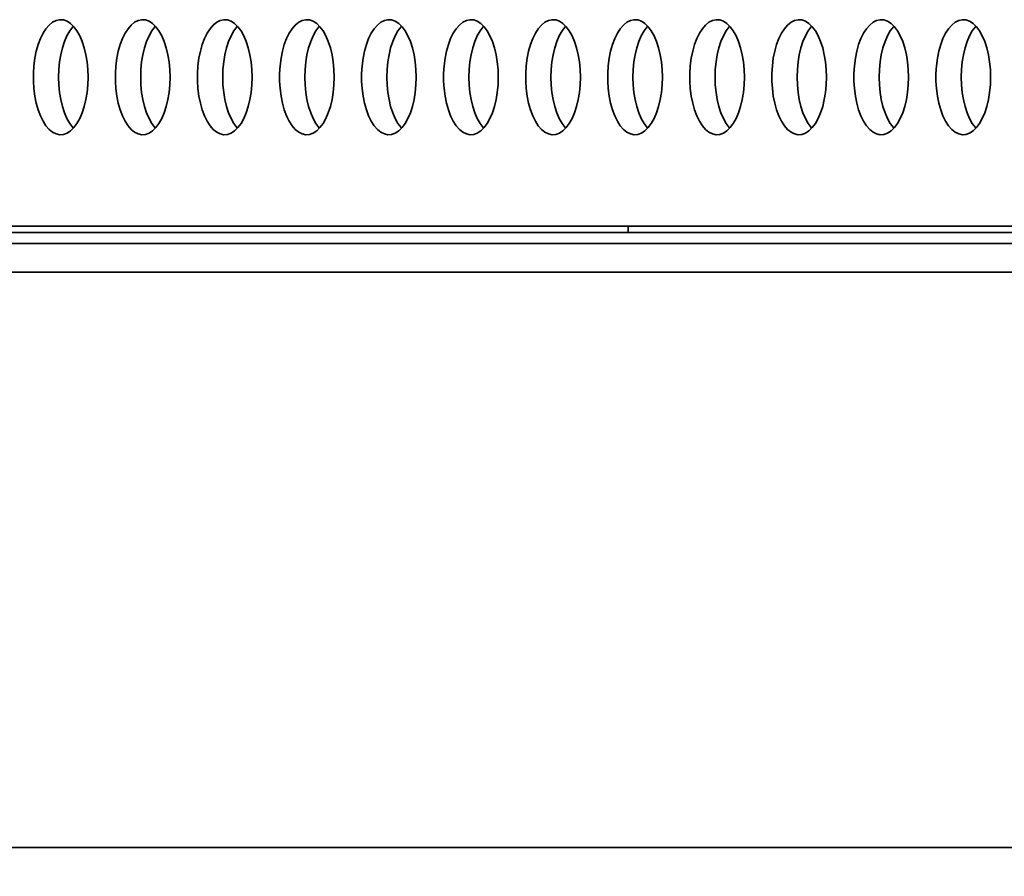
# Model space of a CAD drawing. Header units: millimetres. Extents: x -3920 to 13915, y -406 to 12209.
# Tile 16 of 88: x 739 to 1082, y 9584 to 9882. Entities that reach past the tile are written whole.
import ezdxf

# ---------------------------------------------------------------- set-up
doc = ezdxf.new("R2010")
doc.units = ezdxf.units.MM
doc.layers.get('0').update_dxf_attribs({"lineweight": 35})
doc.layers.add('几何体', color=7, linetype='Continuous', lineweight=35)
doc.layers.add('尺寸线层', color=3, linetype='Continuous', lineweight=18)
doc.styles.add('标准', font='txt', dxfattribs={"width": 0.667})
doc.dimstyles.new('GB_尺寸', dxfattribs={"dimtxt": 3.5, "dimasz": 4, "dimexe": 2, "dimexo": 0, "dimtad": 1, "dimdsep": 46, "dimtxsty": '标准', "dimblk": '_CAXARROW', "dimcen": 0, "dimdle": 8, "dimazin": 2, "dimtfac": 0.707107, "dimtdec": 3, "dimtmove": 2, "dimatfit": 3, "dimfxl": 0, "dimfrac": 2, "dimtolj": 1, "dimarcsym": 0})

# ---------------------------------------------------------------- blocks, each defined once
blk = doc.blocks.new('*X119')
at = {"layer": '尺寸线层', "linetype": 'Continuous'}
for points in [[(-1342.74, 7584.15), (-1282.74, 7591.65), (-1282.74, 7576.65)], [(2450.67, 7584.15), (2390.67, 7591.65), (2390.67, 7576.65)]]:
    blk.add_hatch(color=0, dxfattribs=at).paths.add_polyline_path(points, flags=0)
at = {"layer": '尺寸线层', "color": 0, "linetype": 'Continuous'}
for p, q in [((-1342.74, 9693.9), (-1342.74, 7554.15)), ((2450.67, 9693.9), (2450.67, 7554.15)), ((-1342.74, 7584.15), (2450.67, 7584.15))]:
    blk.add_line(p, q, dxfattribs=at)
at = {"layer": '尺寸线层', "color": 0, "insert": (553.97, 7619.49), "char_height": 52.5, "width": 248.416, "attachment_point": 5, "line_spacing_factor": 1.15057, "style": '标准'}
blk.add_mtext('\\T1.1;21000', dxfattribs=at)
blk = doc.blocks.new('_CAXARROW')
blk.add_hatch(color=0).paths.add_polyline_path([(0, 0), (-1, 0.125), (-1, -0.125)], flags=0)
blk = doc.blocks.new('*X120')
at = {"layer": '尺寸线层', "linetype": 'Continuous'}
for points in [[(-1342.74, 7765.79), (-1282.74, 7758.29), (-1282.74, 7773.29)], [(1820.67, 7765.79), (1760.67, 7758.29), (1760.67, 7773.29)]]:
    blk.add_hatch(color=0, dxfattribs=at).paths.add_polyline_path(points, flags=0)
at = {"layer": '尺寸线层', "color": 0, "linetype": 'Continuous'}
for p, q in [((1820.67, 9709), (1820.67, 7735.79)), ((-1342.74, 9693.9), (-1342.74, 7735.79)), ((1820.67, 7765.79), (-1342.74, 7765.79))]:
    blk.add_line(p, q, dxfattribs=at)
at = {"layer": '尺寸线层', "color": 0, "insert": (238.97, 7801.13), "char_height": 52.5, "width": 188.2995, "attachment_point": 5, "line_spacing_factor": 1.15057, "style": '标准'}
blk.add_mtext('\\T1.1;3164', dxfattribs=at)

msp = doc.modelspace()

# ---------------------------------------------------------------- linework, layer by layer
at = {"layer": '几何体'}
for p, q in [((1367.738, 9807.762), (369.692, 9807.762)), ((1786.795, 9809.893), (372.952, 9809.893)), ((950.675, 9807.762), (950.675, 9809.893)), ((-530.386, 9803.895), (1783.855, 9803.895)), ((-538.469, 9793.895), (1754.838, 9793.895)), ((1670.675, 9593.895), (-580.844, 9593.895))]:
    msp.add_line(p, q, dxfattribs=at)
for points in [[(762.743, 9859.073), (762.827, 9861.738), (762.743, 9864.404), (762.49, 9867.022), (762.072, 9869.546), (761.5, 9871.931), (760.78, 9874.133), (759.928, 9876.115), (758.957, 9877.84), (757.886, 9879.277), (756.734, 9880.402), (755.52, 9881.194), (754.267, 9881.638), (752.997, 9881.727), (751.732, 9881.46), (750.496, 9880.84), (749.311, 9879.88), (748.196, 9878.596), (747.174, 9877.011), (746.26, 9875.154), (745.473, 9873.057), (744.825, 9870.759), (744.329, 9868.299), (743.993, 9865.722), (743.824, 9863.074), (743.824, 9860.403), (743.993, 9857.755), (744.329, 9855.178), (744.825, 9852.718), (745.473, 9850.419), (746.26, 9848.323), (747.174, 9846.465), (748.196, 9844.881), (749.311, 9843.597), (750.496, 9842.636), (751.732, 9842.017), (752.997, 9841.75), (754.267, 9841.839), (755.52, 9842.283), (756.734, 9843.075), (757.886, 9844.199), (758.957, 9845.637), (759.928, 9847.362), (760.78, 9849.343), (761.5, 9851.546), (762.072, 9853.931), (762.49, 9856.455), (762.743, 9859.073)], [(791.279, 9859.073), (791.364, 9861.738), (791.279, 9864.404), (791.027, 9867.022), (790.61, 9869.546), (790.037, 9871.931), (789.318, 9874.133), (788.465, 9876.115), (787.494, 9877.84), (786.423, 9879.277), (785.271, 9880.402), (784.057, 9881.194), (782.804, 9881.638), (781.535, 9881.727), (780.27, 9881.46), (779.034, 9880.84), (777.848, 9879.88), (776.734, 9878.596), (775.711, 9877.011), (774.797, 9875.154), (774.009, 9873.057), (773.362, 9870.759), (772.866, 9868.299), (772.53, 9865.722), (772.361, 9863.074), (772.361, 9860.403), (772.53, 9857.755), (772.866, 9855.178), (773.362, 9852.718), (774.009, 9850.419), (774.797, 9848.323), (775.711, 9846.465), (776.734, 9844.881), (777.848, 9843.597), (779.034, 9842.636), (780.27, 9842.017), (781.535, 9841.75), (782.804, 9841.839), (784.057, 9842.283), (785.271, 9843.075), (786.423, 9844.199), (787.494, 9845.637), (788.465, 9847.362), (789.318, 9849.343), (790.037, 9851.546), (790.61, 9853.931), (791.027, 9856.455), (791.279, 9859.073)], [(819.817, 9859.073), (819.902, 9861.738), (819.817, 9864.404), (819.563, 9867.022), (819.147, 9869.546), (818.574, 9871.931), (817.854, 9874.133), (817.002, 9876.115), (816.032, 9877.84), (814.961, 9879.277), (813.808, 9880.402), (812.594, 9881.194), (811.342, 9881.638), (810.072, 9881.727), (808.807, 9881.46), (807.571, 9880.84), (806.386, 9879.88), (805.271, 9878.596), (804.247, 9877.011), (803.335, 9875.154), (802.547, 9873.057), (801.9, 9870.759), (801.404, 9868.299), (801.068, 9865.722), (800.898, 9863.074), (800.898, 9860.403), (801.068, 9857.755), (801.404, 9855.178), (801.9, 9852.718), (802.547, 9850.419), (803.335, 9848.323), (804.247, 9846.465), (805.271, 9844.881), (806.386, 9843.597), (807.571, 9842.636), (808.807, 9842.017), (810.072, 9841.75), (811.342, 9841.839), (812.594, 9842.283), (813.808, 9843.075), (814.961, 9844.199), (816.032, 9845.637), (817.002, 9847.362), (817.854, 9849.343), (818.574, 9851.546), (819.147, 9853.931), (819.563, 9856.455), (819.817, 9859.073)], [(848.354, 9859.073), (848.439, 9861.738), (848.354, 9864.404), (848.1, 9867.022), (847.684, 9869.546), (847.11, 9871.931), (846.391, 9874.133), (845.54, 9876.115), (844.569, 9877.84), (843.498, 9879.277), (842.345, 9880.402), (841.132, 9881.194), (839.879, 9881.638), (838.608, 9881.727), (837.344, 9881.46), (836.108, 9880.84), (834.922, 9879.88), (833.808, 9878.596), (832.785, 9877.011), (831.872, 9875.154), (831.084, 9873.057), (830.436, 9870.759), (829.94, 9868.299), (829.605, 9865.722), (829.435, 9863.074), (829.435, 9860.403), (829.605, 9857.755), (829.94, 9855.178), (830.436, 9852.718), (831.084, 9850.419), (831.872, 9848.323), (832.785, 9846.465), (833.808, 9844.881), (834.922, 9843.597), (836.108, 9842.636), (837.344, 9842.017), (838.608, 9841.75), (839.879, 9841.839), (841.132, 9842.283), (842.345, 9843.075), (843.498, 9844.199), (844.569, 9845.637), (845.54, 9847.362), (846.391, 9849.343), (847.11, 9851.546), (847.684, 9853.931), (848.1, 9856.455), (848.354, 9859.073)], [(876.891, 9859.073), (876.976, 9861.738), (876.891, 9864.404), (876.638, 9867.022), (876.221, 9869.546), (875.648, 9871.931), (874.929, 9874.133), (874.076, 9876.115), (873.106, 9877.84), (872.035, 9879.277), (870.883, 9880.402), (869.669, 9881.194), (868.415, 9881.638), (867.145, 9881.727), (865.882, 9881.46), (864.646, 9880.84), (863.459, 9879.88), (862.345, 9878.596), (861.322, 9877.011), (860.408, 9875.154), (859.621, 9873.057), (858.973, 9870.759), (858.477, 9868.299), (858.142, 9865.722), (857.973, 9863.074), (857.973, 9860.403), (858.142, 9857.755), (858.477, 9855.178), (858.973, 9852.718), (859.621, 9850.419), (860.408, 9848.323), (861.322, 9846.465), (862.345, 9844.881), (863.459, 9843.597), (864.646, 9842.636), (865.882, 9842.017), (867.145, 9841.75), (868.415, 9841.839), (869.669, 9842.283), (870.883, 9843.075), (872.035, 9844.199), (873.106, 9845.637), (874.076, 9847.362), (874.929, 9849.343), (875.648, 9851.546), (876.221, 9853.931), (876.638, 9856.455), (876.891, 9859.073)], [(905.428, 9859.073), (905.512, 9861.738), (905.428, 9864.404), (905.175, 9867.022), (904.758, 9869.546), (904.185, 9871.931), (903.466, 9874.133), (902.613, 9876.115), (901.643, 9877.84), (900.572, 9879.277), (899.419, 9880.402), (898.205, 9881.194), (896.952, 9881.638), (895.683, 9881.727), (894.418, 9881.46), (893.182, 9880.84), (891.996, 9879.88), (890.882, 9878.596), (889.859, 9877.011), (888.945, 9875.154), (888.158, 9873.057), (887.511, 9870.759), (887.015, 9868.299), (886.678, 9865.722), (886.51, 9863.074), (886.51, 9860.403), (886.678, 9857.755), (887.015, 9855.178), (887.511, 9852.718), (888.158, 9850.419), (888.945, 9848.323), (889.859, 9846.465), (890.882, 9844.881), (891.996, 9843.597), (893.182, 9842.636), (894.418, 9842.017), (895.683, 9841.75), (896.952, 9841.839), (898.205, 9842.283), (899.419, 9843.075), (900.572, 9844.199), (901.643, 9845.637), (902.613, 9847.362), (903.466, 9849.343), (904.185, 9851.546), (904.758, 9853.931), (905.175, 9856.455), (905.428, 9859.073)], [(933.965, 9859.073), (934.05, 9861.738), (933.965, 9864.404), (933.712, 9867.022), (933.295, 9869.546), (932.722, 9871.931), (932.003, 9874.133), (931.151, 9876.115), (930.18, 9877.84), (929.109, 9879.277), (927.956, 9880.402), (926.743, 9881.194), (925.49, 9881.638), (924.22, 9881.727), (922.955, 9881.46), (921.719, 9880.84), (920.534, 9879.88), (919.419, 9878.596), (918.397, 9877.011), (917.483, 9875.154), (916.695, 9873.057), (916.048, 9870.759), (915.552, 9868.299), (915.216, 9865.722), (915.046, 9863.074), (915.046, 9860.403), (915.216, 9857.755), (915.552, 9855.178), (916.048, 9852.718), (916.695, 9850.419), (917.483, 9848.323), (918.397, 9846.465), (919.419, 9844.881), (920.534, 9843.597), (921.719, 9842.636), (922.955, 9842.017), (924.22, 9841.75), (925.49, 9841.839), (926.743, 9842.283), (927.956, 9843.075), (929.109, 9844.199), (930.18, 9845.637), (931.151, 9847.362), (932.003, 9849.343), (932.722, 9851.546), (933.295, 9853.931), (933.712, 9856.455), (933.965, 9859.073)], [(962.502, 9859.073), (962.587, 9861.738), (962.502, 9864.404), (962.249, 9867.022), (961.833, 9869.546), (961.259, 9871.931), (960.54, 9874.133), (959.688, 9876.115), (958.717, 9877.84), (957.646, 9879.277), (956.494, 9880.402), (955.28, 9881.194), (954.027, 9881.638), (952.756, 9881.727), (951.493, 9881.46), (950.256, 9880.84), (949.071, 9879.88), (947.957, 9878.596), (946.933, 9877.011), (946.02, 9875.154), (945.232, 9873.057), (944.584, 9870.759), (944.089, 9868.299), (943.753, 9865.722), (943.584, 9863.074), (943.584, 9860.403), (943.753, 9857.755), (944.089, 9855.178), (944.584, 9852.718), (945.232, 9850.419), (946.02, 9848.323), (946.933, 9846.465), (947.957, 9844.881), (949.071, 9843.597), (950.256, 9842.636), (951.493, 9842.017), (952.756, 9841.75), (954.027, 9841.839), (955.28, 9842.283), (956.494, 9843.075), (957.646, 9844.199), (958.717, 9845.637), (959.688, 9847.362), (960.54, 9849.343), (961.259, 9851.546), (961.833, 9853.931), (962.249, 9856.455), (962.502, 9859.073)], [(991.039, 9859.073), (991.124, 9861.738), (991.039, 9864.404), (990.786, 9867.022), (990.369, 9869.546), (989.796, 9871.931), (989.077, 9874.133), (988.225, 9876.115), (987.255, 9877.84), (986.184, 9879.277), (985.031, 9880.402), (983.817, 9881.194), (982.564, 9881.638), (981.294, 9881.727), (980.03, 9881.46), (978.794, 9880.84), (977.607, 9879.88), (976.493, 9878.596), (975.47, 9877.011), (974.557, 9875.154), (973.77, 9873.057), (973.122, 9870.759), (972.625, 9868.299), (972.29, 9865.722), (972.121, 9863.074), (972.121, 9860.403), (972.29, 9857.755), (972.625, 9855.178), (973.122, 9852.718), (973.77, 9850.419), (974.557, 9848.323), (975.47, 9846.465), (976.493, 9844.881), (977.607, 9843.597), (978.794, 9842.636), (980.03, 9842.017), (981.294, 9841.75), (982.564, 9841.839), (983.817, 9842.283), (985.031, 9843.075), (986.184, 9844.199), (987.255, 9845.637), (988.225, 9847.362), (989.077, 9849.343), (989.796, 9851.546), (990.369, 9853.931), (990.786, 9856.455), (991.039, 9859.073)], [(1019.577, 9859.073), (1019.662, 9861.738), (1019.577, 9864.404), (1019.323, 9867.022), (1018.906, 9869.546), (1018.333, 9871.931), (1017.614, 9874.133), (1016.761, 9876.115), (1015.792, 9877.84), (1014.721, 9879.277), (1013.568, 9880.402), (1012.354, 9881.194), (1011.101, 9881.638), (1009.831, 9881.727), (1008.566, 9881.46), (1007.331, 9880.84), (1006.145, 9879.88), (1005.03, 9878.596), (1004.008, 9877.011), (1003.094, 9875.154), (1002.307, 9873.057), (1001.659, 9870.759), (1001.163, 9868.299), (1000.827, 9865.722), (1000.658, 9863.074), (1000.658, 9860.403), (1000.827, 9857.755), (1001.163, 9855.178), (1001.659, 9852.718), (1002.307, 9850.419), (1003.094, 9848.323), (1004.008, 9846.465), (1005.03, 9844.881), (1006.145, 9843.597), (1007.331, 9842.636), (1008.566, 9842.017), (1009.831, 9841.75), (1011.101, 9841.839), (1012.354, 9842.283), (1013.568, 9843.075), (1014.721, 9844.199), (1015.792, 9845.637), (1016.761, 9847.362), (1017.614, 9849.343), (1018.333, 9851.546), (1018.906, 9853.931), (1019.323, 9856.455), (1019.577, 9859.073)], [(1048.113, 9859.073), (1048.198, 9861.738), (1048.113, 9864.404), (1047.861, 9867.022), (1047.444, 9869.546), (1046.871, 9871.931), (1046.152, 9874.133), (1045.299, 9876.115), (1044.328, 9877.84), (1043.257, 9879.277), (1042.105, 9880.402), (1040.891, 9881.194), (1039.638, 9881.638), (1038.368, 9881.727), (1037.104, 9881.46), (1035.867, 9880.84), (1034.682, 9879.88), (1033.568, 9878.596), (1032.545, 9877.011), (1031.631, 9875.154), (1030.843, 9873.057), (1030.196, 9870.759), (1029.7, 9868.299), (1029.364, 9865.722), (1029.194, 9863.074), (1029.194, 9860.403), (1029.364, 9857.755), (1029.7, 9855.178), (1030.196, 9852.718), (1030.843, 9850.419), (1031.631, 9848.323), (1032.545, 9846.465), (1033.568, 9844.881), (1034.682, 9843.597), (1035.867, 9842.636), (1037.104, 9842.017), (1038.368, 9841.75), (1039.638, 9841.839), (1040.891, 9842.283), (1042.105, 9843.075), (1043.257, 9844.199), (1044.328, 9845.637), (1045.299, 9847.362), (1046.152, 9849.343), (1046.871, 9851.546), (1047.444, 9853.931), (1047.861, 9856.455), (1048.113, 9859.073)], [(1076.65, 9859.073), (1076.735, 9861.738), (1076.65, 9864.404), (1076.398, 9867.022), (1075.981, 9869.546), (1075.408, 9871.931), (1074.689, 9874.133), (1073.836, 9876.115), (1072.866, 9877.84), (1071.794, 9879.277), (1070.642, 9880.402), (1069.428, 9881.194), (1068.175, 9881.638), (1066.906, 9881.727), (1065.641, 9881.46), (1064.405, 9880.84), (1063.219, 9879.88), (1062.105, 9878.596), (1061.081, 9877.011), (1060.168, 9875.154), (1059.381, 9873.057), (1058.734, 9870.759), (1058.237, 9868.299), (1057.901, 9865.722), (1057.732, 9863.074), (1057.732, 9860.403), (1057.901, 9857.755), (1058.237, 9855.178), (1058.734, 9852.718), (1059.381, 9850.419), (1060.168, 9848.323), (1061.081, 9846.465), (1062.105, 9844.881), (1063.219, 9843.597), (1064.405, 9842.636), (1065.641, 9842.017), (1066.906, 9841.75), (1068.175, 9841.839), (1069.428, 9842.283), (1070.642, 9843.075), (1071.794, 9844.199), (1072.866, 9845.637), (1073.836, 9847.362), (1074.689, 9849.343), (1075.408, 9851.546), (1075.981, 9853.931), (1076.398, 9856.455), (1076.65, 9859.073)], [(752.599, 9861.738), (752.684, 9864.404), (752.937, 9867.022), (753.354, 9869.546), (753.927, 9871.931), (754.646, 9874.133), (755.498, 9876.115), (756.469, 9877.84), (757.54, 9879.277), (757.713, 9879.472)], [(781.136, 9861.738), (781.221, 9864.404), (781.475, 9867.022), (781.891, 9869.546), (782.465, 9871.931), (783.184, 9874.133), (784.035, 9876.115), (785.006, 9877.84), (786.077, 9879.277), (786.251, 9879.472)], [(809.673, 9861.738), (809.758, 9864.404), (810.011, 9867.022), (810.428, 9869.546), (811.001, 9871.931), (811.72, 9874.133), (812.573, 9876.115), (813.543, 9877.84), (814.614, 9879.277), (814.787, 9879.472)], [(838.211, 9861.738), (838.296, 9864.404), (838.548, 9867.022), (838.965, 9869.546), (839.538, 9871.931), (840.257, 9874.133), (841.11, 9876.115), (842.081, 9877.84), (843.152, 9879.277), (843.324, 9879.472)], [(866.747, 9861.738), (866.832, 9864.404), (867.086, 9867.022), (867.503, 9869.546), (868.076, 9871.931), (868.795, 9874.133), (869.647, 9876.115), (870.617, 9877.84), (871.688, 9879.277), (871.862, 9879.472)], [(895.284, 9861.738), (895.369, 9864.404), (895.623, 9867.022), (896.04, 9869.546), (896.613, 9871.931), (897.332, 9874.133), (898.184, 9876.115), (899.154, 9877.84), (900.225, 9879.277), (900.399, 9879.472)], [(923.822, 9861.738), (923.907, 9864.404), (924.16, 9867.022), (924.576, 9869.546), (925.15, 9871.931), (925.869, 9874.133), (926.721, 9876.115), (927.692, 9877.84), (928.763, 9879.277), (928.936, 9879.472)], [(952.359, 9861.738), (952.444, 9864.404), (952.696, 9867.022), (953.114, 9869.546), (953.686, 9871.931), (954.406, 9874.133), (955.258, 9876.115), (956.229, 9877.84), (957.3, 9879.277), (957.473, 9879.472)], [(980.896, 9861.738), (980.98, 9864.404), (981.234, 9867.022), (981.651, 9869.546), (982.224, 9871.931), (982.943, 9874.133), (983.796, 9876.115), (984.766, 9877.84), (985.837, 9879.277), (986.01, 9879.472)], [(1009.433, 9861.738), (1009.518, 9864.404), (1009.771, 9867.022), (1010.188, 9869.546), (1010.761, 9871.931), (1011.48, 9874.133), (1012.333, 9876.115), (1013.302, 9877.84), (1014.374, 9879.277), (1014.547, 9879.472)], [(1037.97, 9861.738), (1038.055, 9864.404), (1038.308, 9867.022), (1038.725, 9869.546), (1039.298, 9871.931), (1040.017, 9874.133), (1040.869, 9876.115), (1041.84, 9877.84), (1042.911, 9879.277), (1043.085, 9879.472)], [(1066.507, 9861.738), (1066.592, 9864.404), (1066.846, 9867.022), (1067.262, 9869.546), (1067.835, 9871.931), (1068.554, 9874.133), (1069.407, 9876.115), (1070.377, 9877.84), (1071.448, 9879.277), (1071.622, 9879.472)], [(757.713, 9844.005), (757.54, 9844.199), (756.469, 9845.637), (755.498, 9847.362), (754.646, 9849.343), (753.927, 9851.546), (753.354, 9853.931), (752.937, 9856.455), (752.684, 9859.073), (752.599, 9861.738)], [(786.251, 9844.005), (786.077, 9844.199), (785.006, 9845.637), (784.035, 9847.362), (783.184, 9849.343), (782.465, 9851.546), (781.891, 9853.931), (781.475, 9856.455), (781.221, 9859.073), (781.136, 9861.738)], [(814.787, 9844.005), (814.614, 9844.199), (813.543, 9845.637), (812.573, 9847.362), (811.72, 9849.343), (811.001, 9851.546), (810.428, 9853.931), (810.011, 9856.455), (809.758, 9859.073), (809.673, 9861.738)], [(843.324, 9844.005), (843.152, 9844.199), (842.081, 9845.637), (841.11, 9847.362), (840.257, 9849.343), (839.538, 9851.546), (838.965, 9853.931), (838.548, 9856.455), (838.296, 9859.073), (838.211, 9861.738)], [(871.862, 9844.005), (871.688, 9844.199), (870.617, 9845.637), (869.647, 9847.362), (868.795, 9849.343), (868.076, 9851.546), (867.503, 9853.931), (867.086, 9856.455), (866.832, 9859.073), (866.747, 9861.738)], [(900.399, 9844.005), (900.225, 9844.199), (899.154, 9845.637), (898.184, 9847.362), (897.332, 9849.343), (896.613, 9851.546), (896.04, 9853.931), (895.623, 9856.455), (895.369, 9859.073), (895.284, 9861.738)], [(928.936, 9844.005), (928.763, 9844.199), (927.692, 9845.637), (926.721, 9847.362), (925.869, 9849.343), (925.15, 9851.546), (924.576, 9853.931), (924.16, 9856.455), (923.907, 9859.073), (923.822, 9861.738)], [(957.473, 9844.005), (957.3, 9844.199), (956.229, 9845.637), (955.258, 9847.362), (954.406, 9849.343), (953.686, 9851.546), (953.114, 9853.931), (952.696, 9856.455), (952.444, 9859.073), (952.359, 9861.738)], [(986.01, 9844.005), (985.837, 9844.199), (984.766, 9845.637), (983.796, 9847.362), (982.943, 9849.343), (982.224, 9851.546), (981.651, 9853.931), (981.234, 9856.455), (980.98, 9859.073), (980.896, 9861.738)], [(1014.547, 9844.005), (1014.374, 9844.199), (1013.302, 9845.637), (1012.333, 9847.362), (1011.48, 9849.343), (1010.761, 9851.546), (1010.188, 9853.931), (1009.771, 9856.455), (1009.518, 9859.073), (1009.433, 9861.738)], [(1043.085, 9844.005), (1042.911, 9844.199), (1041.84, 9845.637), (1040.869, 9847.362), (1040.017, 9849.343), (1039.298, 9851.546), (1038.725, 9853.931), (1038.308, 9856.455), (1038.055, 9859.073), (1037.97, 9861.738)], [(1071.622, 9844.005), (1071.448, 9844.199), (1070.377, 9845.637), (1069.407, 9847.362), (1068.554, 9849.343), (1067.835, 9851.546), (1067.262, 9853.931), (1066.846, 9856.455), (1066.592, 9859.073), (1066.507, 9861.738)]]:
    msp.add_lwpolyline(points, dxfattribs=at)

# ---------------------------------------------------------------- dimensions: what is measured, and where the dimension line sits
at = {"layer": '尺寸线层'}
for base, p1, p2, text, picture, middle in [((-1342.736, 7765.786), (1820.675, 9708.995), (-1342.736, 9693.895), '3164', '*X120', (238.969, 7801.127)), ((2450.674, 7584.15), (-1342.736, 9693.895), (2450.674, 9693.895), '21000', '*X119', (553.969, 7619.491))]:
    dim = msp.add_linear_dim(base=base, p1=p1, p2=p2, text=text, dimstyle='GB_尺寸', override={"dimscale": 15, "dimsah": 1, "dimtfac": 1, "dimtfill": 1, "dimtzin": 0}, dxfattribs=at)
    dim.commit()
    dim.dimension.update_dxf_attribs({"geometry": picture, "text_midpoint": middle, "dimtype": 160})

doc.saveas('drawing.dxf')
